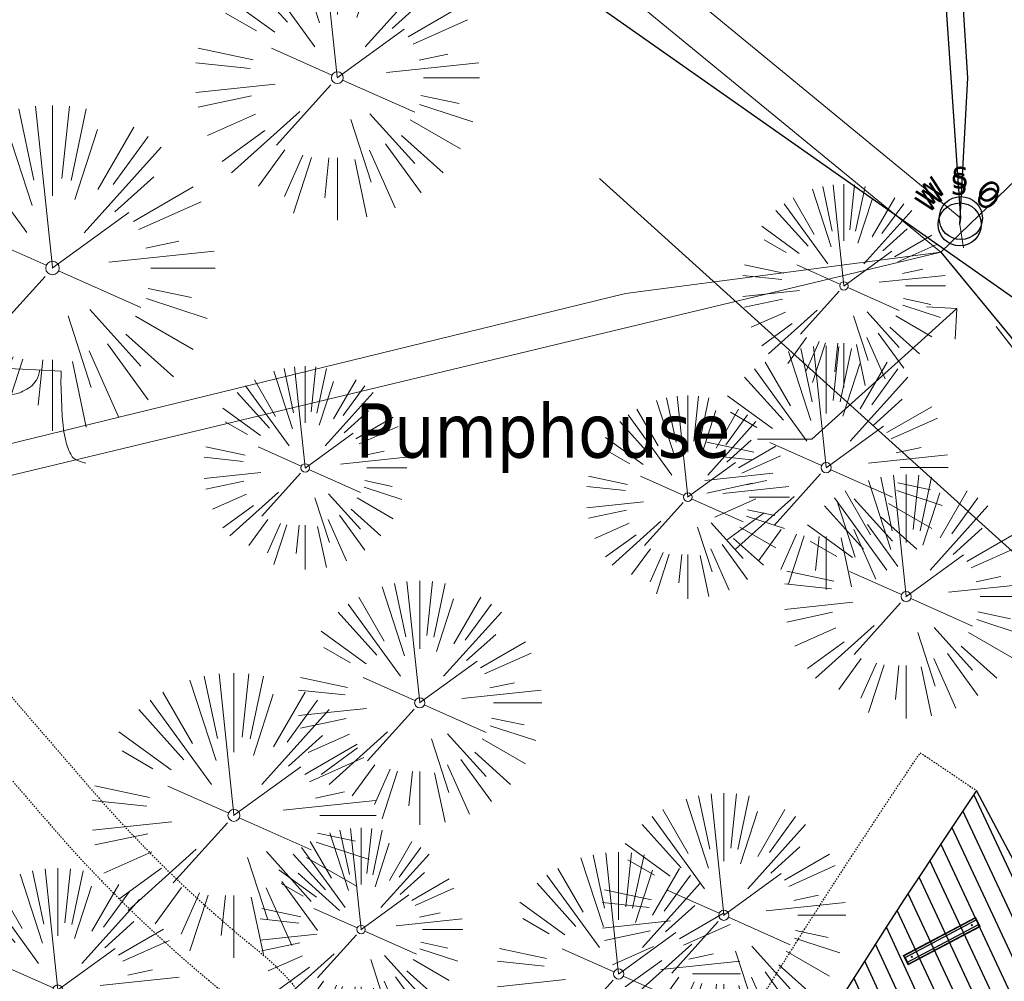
# Model space of a CAD drawing. Header units: feet. Extents: x 1134296 to 1140710, y 647902 to 649877.
# Tile 24 of 42: x 1134531 to 1134604, y 649078 to 649149. Entities that reach past the tile are written whole.
import ezdxf
from ezdxf import colors
from ezdxf.entities.mleader import LeaderData, LeaderLine
from ezdxf.enums import TextEntityAlignment as Align
from ezdxf.lldxf.tags import DXFTag
from ezdxf.math import Vec2, Vec3

# ---------------------------------------------------------------- set-up
doc = ezdxf.new("R2010")
doc.units = ezdxf.units.FT
doc.header["$MEASUREMENT"] = 0
for name, pattern in [('CENTER2', [1.125, 0.75, -0.125, 0.125, -0.125]), ('PHANTOM2', [1.25, 0.625, -0.125, 0.125, -0.125, 0.125, -0.125]), ('RAD', [0.13, 0.08, -0.05])]:
    doc.linetypes.add(name, pattern=pattern)
for name, color, linetype in [('C-PRKG-ASPH', 5, 'Continuous'), ('C-PRKG-WHEL-STOP', 5, 'Continuous'), ('C-ROAD-ASPHALT', 1, 'Continuous'), ('C-ROAD-CNTR', 1, 'CENTER2'), ('C-SWLK-GRVL', 5, 'RAD'), ('C-UTIL-ELEC-MEP', 7, 'UGE (.5x)'), ('C-UTIL-WATER-MEP', 7, 'WATER (.5x)'), ('G-TEXT-ST02', 2, 'Continuous'), ('G-XREF', 7, 'Continuous'), ('V-UTIL-WATR-STRC', 8, 'Continuous')]:
    doc.layers.add(name, color=color, linetype=linetype)
for name, color, linetype, lineweight in [('V-ANNO-TEXT', 8, 'Continuous', 13), ('V-SITE-VEGE', 8, 'Continuous', 18), ('V-UTIL-POWR-LINE-UNDR', 8, 'EXIST_PROP POWER UNDERGROUND LINE 1', 15), ('V-UTIL-WATR-LINE', 8, 'WATER', 15)]:
    doc.layers.add(name, color=color, linetype=linetype, lineweight=lineweight)
doc.styles.add('SEI-Dim & Leader', font='tahoma.ttf')
doc.styles.get("Standard").update_dxf_attribs({"font": 'arial.ttf'})
tags = doc.linetypes.add('EXIST_PROP POWER UNDERGROUND LINE 1', pattern='A,1.5,-0.2,["P-UG",Standard,S=0.08,R=0,X=-0.1,Y=-0.04],-0.3', length=2).pattern_tags.tags
tags[6] = DXFTag(74, 10)
tags = doc.linetypes.add('UGE (.5x)', pattern='A,0.75,-0.2,["UGE",Standard,S=0.08,R=0,X=-0.1,Y=-0.04],-0.2', length=1.15).pattern_tags.tags
tags[6] = DXFTag(74, 10)
tags = doc.linetypes.add('WATER', pattern='A,1.5,-0.2,["W",Standard,S=0.08,R=0,X=-0.1,Y=-0.04],-0.05', length=1.75).pattern_tags.tags
tags[6] = DXFTag(74, 10)
tags = doc.linetypes.add('WATER (.5x)', pattern='A,0.75,-0.2,["W",Standard,S=0.08,R=0,X=-0.1,Y=-0.04],-0.05', length=1).pattern_tags.tags
tags[6] = DXFTag(74, 10)

# ---------------------------------------------------------------- blocks, each defined once
blk = doc.blocks.new('V-UTIL-WATR-Water Shutoff')
blk.add_circle((0, 0), 0.03999999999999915)
at = {"style": 'SEI-Dim & Leader'}
blk.add_text('S', height=0.04, dxfattribs=at).set_placement((-0.001441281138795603, 0.05518861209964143), align=Align.CENTER)
for s, rotation, p in [('W', 45, (-0.04144128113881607, 0.03518861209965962)), ('O', 315, (0.03855871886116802, 0.03518861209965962))]:
    blk.add_text(s, height=0.04, rotation=rotation, dxfattribs=at).set_placement(p, align=Align.CENTER)
blk = doc.blocks.new('*U849', base_point=(1134600.703, 649134.02))
at = {"xscale": 39.73102651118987, "yscale": 39.73102651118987, "zscale": 39.73102651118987}
blk.add_blockref('V-UTIL-WATR-Water Shutoff', (1134600.703, 649134.02), dxfattribs=at)
blk = doc.blocks.new('*U850', base_point=(1134600.621, 649133.552))
at = {"xscale": 39.73102651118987, "yscale": 39.73102651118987, "zscale": 39.73102651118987}
blk.add_blockref('V-UTIL-WATR-Water Shutoff', (1134600.621, 649133.552), dxfattribs=at)
blk = doc.blocks.new('V-SITE-VEGE-Coniferious Tree 2')
at = {"color": 0, "linetype": 'ByBlock'}
for p, q in [((-0.0574950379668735, 0.2703678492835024), (-0.1039851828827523, 0.4890788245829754)), ((-0.0003172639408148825, 0.0025937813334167), (-0.05229705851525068, 0.4972664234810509)), ((-3.601054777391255e-05, 0.2219193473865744), (-3.601054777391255e-05, 0.5000060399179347)), ((0.02890183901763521, 0.2753366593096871), (0.05222503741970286, 0.4972664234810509)), ((0.0571938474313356, 0.2692740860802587), (0.1039131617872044, 0.4890788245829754)), ((-0.06264093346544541, 0.1926377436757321), (-0.1545378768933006, 0.4755369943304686)), ((-0.1460065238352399, 0.2528363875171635), (-0.2500390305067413, 0.4330260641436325)), ((0.06850648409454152, 0.2109817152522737), (0.1382469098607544, 0.425630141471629)), ((0.139142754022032, 0.2410654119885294), (0.2499670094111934, 0.4330260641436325)), ((-0.07913071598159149, 0.1088658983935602), (-0.2939353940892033, 0.4045257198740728)), ((0.1868724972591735, 0.2572635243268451), (0.2938633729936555, 0.4045257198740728)), ((-0.1756943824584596, 0.1950752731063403), (-0.3346129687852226, 0.3715878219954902)), ((0.09777767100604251, 0.108636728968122), (0.3345409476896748, 0.3715878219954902)), ((-0.2201011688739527, 0.1598873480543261), (-0.4045617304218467, 0.2938993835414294)), ((0.1919663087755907, 0.1728666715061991), (0.3115823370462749, 0.2805763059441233)), ((0.2487690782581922, 0.143647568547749), (0.4329900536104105, 0.2500030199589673)), ((-0.2844040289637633, 0.1641894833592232), (-0.393144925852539, 0.2269610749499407)), ((0.2658942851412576, 0.1183972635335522), (0.4567507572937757, 0.2033670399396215)), ((-0.0009318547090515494, -0.0006770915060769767), (0.2349564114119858, 0.1707208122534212)), ((-0.2961437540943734, 0.06292784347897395), (-0.4891148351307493, 0.1039491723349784)), ((-0.01992166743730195, 0.008854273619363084), (-0.2318825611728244, 0.1032199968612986)), ((0.2872695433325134, 0.06106323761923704), (0.3884790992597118, 0.08257391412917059)), ((-0.3060292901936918, 0.03215663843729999), (-0.4973024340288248, 0.05226104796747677)), ((0.173080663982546, 0.01818771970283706), (0.497230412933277, 0.05226104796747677)), ((0.3024988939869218, 0), (0.4999700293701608, 0)), ((-0.2182782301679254, -0.02292736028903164), (-0.4973024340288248, -0.05226104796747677)), ((-0.02300503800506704, -0.02554197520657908), (-0.2137781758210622, -0.2373882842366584)), ((0.01849546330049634, -0.008260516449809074), (0.2719985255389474, -0.1211160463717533)), ((-0.302185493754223, -0.0642195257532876), (-0.4891148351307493, -0.1039491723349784)), ((0.2936342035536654, -0.06241742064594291), (0.4274066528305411, -0.09084484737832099)), ((-0.1320480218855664, -0.1188660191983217), (-0.3716238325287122, -0.3345769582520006)), ((0.2891445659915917, -0.09395946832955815), (0.4755009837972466, -0.1545018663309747)), ((-0.2881436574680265, -0.1282723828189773), (-0.4568227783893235, -0.2033670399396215)), ((0.04781873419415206, -0.1473038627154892), (0.1192466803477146, -0.3671294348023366)), ((0.1143820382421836, -0.1271057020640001), (0.2718110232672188, -0.301920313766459)), ((0.2555295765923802, -0.1475434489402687), (0.4329900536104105, -0.2500030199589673)), ((-0.254528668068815, -0.1848980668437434), (-0.4045617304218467, -0.2938993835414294)), ((0.2253521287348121, -0.2029399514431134), (0.3715518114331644, -0.3345769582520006)), ((0.1688618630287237, -0.2324611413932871), (0.2938633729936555, -0.4045257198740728)), ((-0.1842986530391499, -0.2536176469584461), (-0.2766747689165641, -0.3807650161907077)), ((0.1131111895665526, -0.2541280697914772), (0.2033310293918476, -0.4567867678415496)), ((-0.1213812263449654, -0.2725449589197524), (-0.1855903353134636, -0.4167758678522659)), ((-0.09098502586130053, -0.2799408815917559), (-0.1545378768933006, -0.4755369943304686)), ((-0.02966136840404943, -0.2817638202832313), (-0.04434904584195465, -0.4216092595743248)), ((-3.601054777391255e-05, -0.2817638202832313), (-3.601054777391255e-05, -0.5000060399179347)), ((0.06104806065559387, -0.2873055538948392), (0.1039131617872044, -0.4890788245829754))]:
    blk.add_line(p, q, dxfattribs=at)
blk.add_circle((-3.601054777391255e-05, 0), 0.02083358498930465)
blk = doc.blocks.new('_Open90')
at = {"color": 0, "linetype": 'ByBlock', "lineweight": -2}
for p, q in [((-0.5, 0.5), (0, 0)), ((0, 0), (-1, 0)), ((0, 0), (-0.5, -0.5))]:
    blk.add_line(p, q, dxfattribs=at)
blk = doc.blocks.new('*U902', base_point=(1134600.703, 649134.02))
at = {"xscale": 39.73102651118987, "yscale": 39.73102651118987, "zscale": 39.73102651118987}
blk.add_blockref('V-UTIL-WATR-Water Shutoff', (1134600.703, 649134.02), dxfattribs=at)
blk = doc.blocks.new('*U903', base_point=(1134600.621, 649133.552))
at = {"xscale": 39.73102651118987, "yscale": 39.73102651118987, "zscale": 39.73102651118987}
blk.add_blockref('V-UTIL-WATR-Water Shutoff', (1134600.621, 649133.552), dxfattribs=at)
blk = doc.blocks.new('V-SITE-VEGE-Stump')
for points in [[(-0.07764030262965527, 0.1564565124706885, -0.02766804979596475), (-0.05341885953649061, 0.1633605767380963, -0.0679781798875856), (-0.04316680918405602, 0.1642506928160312), (0.008593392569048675, 0.1616126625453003), (0.05395851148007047, 0.1590945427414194)], [(-0.122905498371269, -0.01429599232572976, 0.05261256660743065), (-0.09863241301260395, 0.007697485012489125, 0.1061947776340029), (-0.09053039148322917, 0.02191696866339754, 0.04486152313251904), (-0.08374707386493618, 0.05273626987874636, 0.02007395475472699), (-0.07764030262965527, 0.1228815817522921, 0.01167487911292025), (-0.07732468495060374, 0.1363966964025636, 0.007866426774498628), (-0.07764030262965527, 0.1564565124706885)], [(0.01506844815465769, 0.161253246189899, -0.08286378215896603), (0.008147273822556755, 0.1419669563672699, -0.1113242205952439), (-0.002098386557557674, 0.130555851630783, -0.03931328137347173), (-0.01592715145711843, 0.1222882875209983, -0.04919659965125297), (-0.02797848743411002, 0.1177254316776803, -0.06600187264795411), (-0.0446681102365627, 0.1155126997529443, -0.07018691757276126), (-0.06035359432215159, 0.1177254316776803, -0.1148593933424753), (-0.06850904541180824, 0.1222766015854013, -0.0759377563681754), (-0.07734269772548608, 0.1331671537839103)], [(0.05395851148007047, 0.1590945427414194, 0.004334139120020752), (0.05376627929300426, 0.1369184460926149, 0.00834373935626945), (0.05395851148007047, 0.1253997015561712), (0.05605689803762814, 0.07623641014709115, 0.04625247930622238), (0.06241632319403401, 0.03170819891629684, 0.06962485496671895), (0.07334360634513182, 0.00381048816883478, 0.1497246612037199), (0.07941695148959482, -0.001975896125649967, 0.05852299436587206), (0.09922370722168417, -0.009139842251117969)]]:
    blk.add_lwpolyline(points, format="xyb")
blk = doc.blocks.new('Wheel_Stop')
for points in [[(-36, 6.75), (36, 6.75)], [(-36, -2.25), (-36, 6.75)], [(-35.625, 4.5), (-36, 6.75)], [(-35.625, 0), (-36, -2.25)], [(-35.955, 6.48), (35.955, 6.48)], [(-35.625, 4.5), (-35.625, 0)], [(-35.625, 4.5), (35.625, 4.5)], [(-35.625, 0), (35.625, 0)], [(35.625, 4.5), (36, 6.75)], [(35.625, 4.5), (35.625, 0)], [(35.625, 0), (36, -2.25)], [(36, -2.25), (36, 6.75)], [(-36, -2.25), (36, -2.25)], [(-35.955, -1.98), (35.955, -1.98)]]:
    blk.add_lwpolyline(points)
for centre in [(-30, 2.25), (30, 2.25)]:
    blk.add_circle(centre, 0.5)
blk = doc.blocks.new('C_PBASE-PACTOLA_02403811')
at = {"layer": 'C-ROAD-ASPHALT'}
for points in [[(1134916.811965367, 648653.2299950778), (1134952.321656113, 648718.215074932, 0.01915469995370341), (1134969.657277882, 648753.0477392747), (1135036.873309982, 648902.1641641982, 0.009218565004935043), (1135044.254367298, 648919.3790657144), (1135101.509820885, 649060.0203951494, 0.04927264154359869), (1135107.544114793, 649080.3791714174), (1135113.245677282, 649110.0761826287, 0.3025232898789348), (1135079.742163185, 649189.7952543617), (1135017.583038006, 649231.0012923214, 0.03670103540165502), (1134952.658282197, 649267.4907225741), (1134930.361796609, 649277.95101182, 0.265468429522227), (1134828.518541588, 649269.7547374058), (1134807.494103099, 649255.3935736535, 0.04164346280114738), (1134780.654611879, 649233.5777859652), (1134706.829601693, 649162.5981949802, 0.05765878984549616), (1134625.196538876, 649063.6602364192, -0.5722564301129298), (1134616.582948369, 649064.0343807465), (1134601.857481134, 649091.7855040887)], [(1134601.857481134, 649091.7855040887, 0.06474752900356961), (1134533.446357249, 648955.005204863, 0.06474752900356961)]]:
    blk.add_lwpolyline(points, format="xyb", dxfattribs=at)
at = {"layer": 'C-ROAD-CNTR', "flags": 128}
blk.add_lwpolyline([(1134682.815781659, 648422.2458494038), (1134669.21986276, 648425.8462855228, -0.1774687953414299), (1134620.150062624, 648460.1534391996), (1134616.502637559, 648465.3792168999, -0.1042089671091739), (1134576.197064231, 648560.2628234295), (1134558.554057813, 648650.0509356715, -0.01381007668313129), (1134553.979962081, 648677.2843639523), (1134544.902369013, 648742.2703875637, -0.09433329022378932), (1134550.434197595, 648854.3354307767), (1134558.997505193, 648889.7214101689, -0.1428635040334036), (1134712.374228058, 649156.8312964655), (1134786.199238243, 649227.8108874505, -0.04164346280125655), (1134812.006441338, 649248.7876063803), (1134833.030879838, 649263.1487701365, -0.2654684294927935), (1134926.96397912, 649270.7084407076), (1134949.260464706, 649260.2481514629, -0.03670103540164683), (1135013.162783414, 649224.3333579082), (1135075.321908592, 649183.1273199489, -0.3025232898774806), (1135105.389164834, 649111.5845632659), (1135099.687602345, 649081.8875520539, -0.04927264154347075), (1135094.100293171, 649063.036833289), (1135036.844839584, 648922.3955038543, -0.009218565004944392), (1135029.58001939, 648905.4517031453), (1134962.363987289, 648756.3352782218, -0.01915469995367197), (1134945.301367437, 648722.0511597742), (1134909.791676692, 648657.06607992, -0.111236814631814), (1134866.238656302, 648607.5744966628), (1134762.181369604, 648532.0907847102, 0.3229446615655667), (1134716.395894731, 648393.2215671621), (1134719.721086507, 648382.7059234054, -0.1714240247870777), (1134715.287797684, 648249.5554414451), (1134707.163513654, 648228.7837741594, -0.02272318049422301), (1134688.713657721, 648187.2766264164, 0.05045028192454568), (1134653.344169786, 648094.1277041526)], format="xyb", dxfattribs=at)
at = {"layer": 'C-SWLK-GRVL', "flags": 128}
for points in [[(1134482.93650839, 649115.0057125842, 0.2860719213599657), (1134486.068415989, 649114.4955943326, -0.3242747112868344), (1134524.910412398, 649105.345630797), (1134536.52631945, 649091.8938999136, 0.04491381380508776), (1134548.898274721, 649079.92753147, -0.3220469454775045), (1134554.785664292, 649058.5476908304, 0.441520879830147), (1134558.179472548, 649051.9832590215), (1134566.021082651, 649049.8797385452, 0.3433332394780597), (1134571.680299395, 649052.2681860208, -0.02077816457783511), (1134597.711378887, 649094.5801124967), (1134601.857481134, 649091.7855040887)], [(1134515.801917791, 648989.2004602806), (1134528.51809844, 648999.6742896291, -0.4142135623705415), (1134535.556339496, 648998.9937289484), (1134540.042125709, 648993.5475768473, -0.2768597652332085), (1134540.804653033, 648988.4614401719, 0.01548046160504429), (1134527.749382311, 648953.8208523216, -0.124350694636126), (1134521.070339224, 648943.5569414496), (1134506.572578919, 648930.1459899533, 0.03970333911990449), (1134501.197764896, 648924.3178464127), (1134494.136157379, 648915.3233278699, -0.3346006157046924), (1134482.502472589, 648912.2356799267), (1134448.93629179, 648925.8904717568, -0.4109328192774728), (1134443.399896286, 648938.8174027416), (1134444.835329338, 648942.4625679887, 0.2500295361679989), (1134442.677586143, 648961.1639925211, -0.1364820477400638), (1134439.167762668, 648971.2919705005), (1134436.920544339, 649007.3117520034, -0.1651222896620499), (1134453.759212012, 649069.3634849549), (1134474.286828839, 649099.8716937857, -0.494522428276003), (1134521.882953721, 649102.7313442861), (1134533.498860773, 649089.2796134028, 0.04491381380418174), (1134546.38631418, 649076.8146462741, -0.3543479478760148), (1134550.337651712, 649058.3434381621), (1134549.784071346, 649057.2545665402, -0.4060480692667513), (1134546.132100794, 649055.2149796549), (1134537.86765222, 649057.4319270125, -0.02700540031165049), (1134533.661234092, 649058.8076071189)]]:
    blk.add_lwpolyline(points, format="xyb", dxfattribs=at)
at = {"layer": 'C-UTIL-ELEC-MEP'}
blk.add_line((1134599.221251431, 649131.4978260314), (1134628.150992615, 649096.3567671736), dxfattribs=at)
at = {"layer": 'C-UTIL-WATER-MEP', "flags": 128}
blk.add_lwpolyline([(1134713.292159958, 648416.2441137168), (1134669.731849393, 648427.7796426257, -0.1774687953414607), (1134621.79009064, 648461.2981261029), (1134618.142665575, 648466.5239038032, -0.1042089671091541), (1134578.159536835, 648560.6484414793), (1134560.516530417, 648650.4365537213, -0.01381007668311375), (1134555.960731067, 648677.5610482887), (1134546.883138, 648742.5470719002, -0.09433329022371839), (1134552.378087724, 648853.8650148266), (1134560.941395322, 648889.2509942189, -0.1428635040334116), (1134713.760384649, 649155.3895718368), (1134787.585394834, 649226.3691628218, -0.04164346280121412), (1134813.134525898, 649247.1361145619), (1134834.158964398, 649261.4972783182, -0.2654684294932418), (1134926.114524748, 649268.8977979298), (1134948.411010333, 649258.437508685, -0.03670103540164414), (1135012.057719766, 649222.6663743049), (1135074.216844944, 649181.4603363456, -0.302523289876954), (1135103.425036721, 649111.961658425), (1135097.723474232, 649082.264647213, -0.04927264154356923), (1135092.247911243, 649063.7909428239), (1135034.992457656, 648923.1496133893, -0.009218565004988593), (1135027.756696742, 648906.273587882), (1134960.540664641, 648757.1571629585, -0.01915469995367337), (1134943.546295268, 648723.0101809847), (1134908.036604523, 648658.0251011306, -0.1112368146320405), (1134865.064291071, 648609.1934056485), (1134761.007004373, 648533.7096936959, 0.1574684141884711), (1134714.965670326, 648470.6755079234, 0.1574684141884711)], format="xyb", dxfattribs=at)
for points in [[(1134641.088550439, 649102.4752657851), (1134508.438958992, 649195.6553505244)], [(1134623.84707788, 649091.9588507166), (1134574.039032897, 649136.9381355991)]]:
    blk.add_lwpolyline(points, dxfattribs=at)
at = {"layer": 'C-PRKG-WHEL-STOP', "xscale": 0.08333333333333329, "yscale": 0.08333333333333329, "zscale": 0.08333333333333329, "rotation": 27.95158346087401}
blk.add_blockref('Wheel_Stop', (1134599.39061515, 649080.5201181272), dxfattribs=at)
blk = doc.blocks.new('C_PHTCH-PACTOLA_02403811')
at = {"layer": 'C-PRKG-ASPH'}
h = blk.add_hatch(dxfattribs=at)
h.set_pattern_fill('ANSI31', color=256, scale=10, angle=70)
h.set_pattern_definition([(115, (0, 0), (-1.132884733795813, -0.5282728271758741), [])])
edge = h.paths.add_edge_path(flags=16)
edge.add_arc((1135093.567290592, 648760.3570235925), 541.9999999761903, 143.5703577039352, 153.2664360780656, ccw=False)
edge.add_arc((1135093.567290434, 648760.3570237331), 541.9999997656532, 133.8742793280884, 143.5703577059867, ccw=False)
edge.add_line((1134717.918854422, 649151.0643979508), (1134791.743864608, 649222.0439889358))
edge.add_arc((1134924.814897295, 649083.6384245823), 191.9999999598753, 124.33581191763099, 133.8742793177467, ccw=False)
edge.add_line((1134816.518779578, 649242.1816391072), (1134837.543218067, 649256.5428028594))
edge.add_arc((1134886.614896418, 649184.7029087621), 87.00000000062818, 64.86660358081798, 124.33581191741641, ccw=False)
edge.add_line((1134923.566161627, 649263.4658695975), (1134945.862647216, 649253.0055803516))
edge.add_arc((1134736.896871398, 648807.5874571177), 491.9999999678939, 56.45911934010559, 64.86660355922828, ccw=False)
edge.add_line((1135008.742528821, 649217.6654234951), (1135070.901654, 649176.4593855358))
edge.add_arc((1135036.644680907, 649124.7828938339), 62.00000000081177, -10.868034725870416, 56.45911933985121, ccw=False)
edge.add_line((1135097.532652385, 649113.0929439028), (1135091.831089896, 649083.3959326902))
edge.add_arc((1135001.481196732, 649100.7423100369), 92.00000001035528, 337.8486329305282, 349.13196525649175, ccw=False)
edge.add_line((1135086.690765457, 649066.0532714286), (1135029.43531187, 648925.4119419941))
edge.add_arc((1134573.749357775, 649110.9228871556), 491.9999995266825, 335.73595333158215, 337.84863296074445, ccw=False)
edge.add_line((1135022.286728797, 648908.7392420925), (1134970.105907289, 648792.9779079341))
edge.add_line((1134970.105907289, 648792.9779079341), (1134955.070696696, 648759.622817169))
edge.add_arc((1134506.533324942, 648961.8064625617), 492.0000003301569, 331.3465562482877, 335.7359533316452, ccw=False)
edge.add_line((1134938.281078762, 648725.8872446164), (1134902.771388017, 648660.9021647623))
edge.add_arc((1134778.161263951, 648728.9926705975), 142.0000000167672, 305.95733191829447, 331.34655630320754, ccw=False)
edge.add_line((1134861.541195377, 648614.0501326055), (1134757.483908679, 648538.5664206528))
edge.add_arc((1134835.579196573, 648430.9089730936), 133.0000000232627, 125.9573319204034, 166.4171722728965)
edge.add_arc((1134672.277915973, 648470.363906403), 35.00000000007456, 244.10855969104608, 346.41717227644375, ccw=False)
edge.add_arc((1134691.461854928, 648509.9128519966), 78.95614352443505, 214.9055155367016, 244.1168481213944, ccw=False)
edge.add_line((1134626.710174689, 648464.732186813), (1134623.062749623, 648469.9579645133))
edge.add_arc((1134821.506139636, 648608.4650796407), 241.9999999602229, 191.1167612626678, 214.9138039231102, ccw=False)
edge.add_line((1134584.046954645, 648561.8052956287), (1134566.403948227, 648651.5934078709))
edge.add_arc((1135049.172208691, 648746.4554480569), 491.9999999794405, 187.9519260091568, 191.1167612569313, ccw=False)
edge.add_line((1134561.903038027, 648678.391101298), (1134552.825444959, 648743.3771249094))
edge.add_arc((1134842.017716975, 648783.7730382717), 292.0000000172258, 166.3961174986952, 187.9519260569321, ccw=False)
edge.add_line((1134558.209758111, 648852.4537669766), (1134566.77306571, 648887.8397463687))
edge.add_arc((1135093.567290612, 648760.357023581), 542.0000000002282, 158.0478401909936, 166.396117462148, ccw=False)
edge.add_arc((1135093.567290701, 648760.357023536), 542.0000000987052, 153.2664360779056, 158.0478401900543, ccw=False)
edge = h.paths.add_edge_path()
edge.add_line((1134664.934415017, 648091.0186503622), (1134641.753924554, 648097.236757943))
edge.add_arc((1135131.441785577, 647965.8792352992), 506.9999999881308, 154.1154939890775, 164.9840567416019, ccw=False)
edge.add_arc((1135131.44177555, 647965.8792402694), 506.9999887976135, 153.4314984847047, 154.115493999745, ccw=False)
edge.add_arc((1134241.513528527, 648410.9103548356), 488.0000000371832, 333.4314984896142, 338.6383717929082)
edge.add_line((1134695.987914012, 648233.1548120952), (1134704.112198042, 648253.9264793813))
edge.add_arc((1134529.027803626, 648322.4060737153), 188.0000000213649, 338.6383717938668, 377.1954705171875)
edge.add_arc((1134651.306425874, 648360.2470375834), 60.00000000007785, 17.1954705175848, 74.97265706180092)
edge.add_line((1134666.863224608, 648418.1951696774), (1134661.500576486, 648419.8056636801))
edge.add_arc((1134691.489318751, 648509.9450223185), 94.99699278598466, 223.9418846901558, 251.5980721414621, ccw=False)
edge.add_arc((1134691.535842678, 648509.9839590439), 95.05751145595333, 214.9165962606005, 223.9393241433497, ccw=False)
edge.add_line((1134613.590003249, 648455.5746160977), (1134609.942525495, 648460.8004692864))
edge.add_arc((1134821.506139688, 648608.4650796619), 258.0000000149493, 191.1167612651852, 214.9138039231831, ccw=False)
edge.add_line((1134568.347173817, 648558.7203512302), (1134550.704167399, 648648.5084634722))
edge.add_arc((1135049.172208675, 648746.4554480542), 507.9999999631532, 187.9519260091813, 191.1167612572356, ccw=False)
edge.add_line((1134546.056886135, 648676.177626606), (1134536.979293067, 648741.163650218))
edge.add_arc((1134842.01771694, 648783.7730382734), 307.9999999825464, 166.3961174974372, 187.9519260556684, ccw=False)
edge.add_line((1134542.658637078, 648856.2170945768), (1134551.221944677, 648891.6030739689))
edge.add_arc((1135093.567290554, 648760.3570237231), 557.9999999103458, 163.9213237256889, 166.3961174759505, ccw=False)
edge.add_arc((1134538.177323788, 648920.4382053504), 19.99999999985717, 343.9213237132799, 402.7699397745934)
edge.add_line((1134552.859048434, 648934.0193305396), (1134533.446357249, 648955.005204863))
edge.add_arc((1135093.567290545, 648760.3570234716), 592.9783928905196, 146.0187423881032, 160.8370986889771, ccw=False)
edge.add_line((1134601.857481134, 649091.7855040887), (1134616.582948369, 649064.0343807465))
edge.add_arc((1134620.999668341, 649066.3780071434), 5.000000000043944, 207.9515834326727, 327.0740857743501)
edge.add_arc((1135093.567290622, 648760.3570235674), 558.0000000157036, 133.8742793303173, 147.0740857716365, ccw=False)
edge.add_line((1134706.829601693, 649162.5981949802), (1134780.654611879, 649233.5777859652))
edge.add_arc((1134924.814897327, 649083.6384245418), 208.0000000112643, 124.3358119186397, 133.8742793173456, ccw=False)
edge.add_line((1134807.494103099, 649255.3935736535), (1134828.518541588, 649269.7547374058))
edge.add_arc((1134886.614896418, 649184.7029087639), 102.9999999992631, 64.86660357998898, 124.33581191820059, ccw=False)
edge.add_line((1134930.361796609, 649277.9510118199), (1134952.658282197, 649267.4907225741))
edge.add_arc((1134736.896871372, 648807.5874570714), 508.0000000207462, 56.4591193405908, 64.86660355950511, ccw=False)
edge.add_line((1135017.583038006, 649231.0012923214), (1135079.742163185, 649189.7952543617))
edge.add_arc((1135036.644680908, 649124.782893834), 77.99999999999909, -10.868034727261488, 56.45911934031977, ccw=False)
edge.add_line((1135113.245677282, 649110.0761826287), (1135107.544114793, 649080.3791714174))
edge.add_arc((1135001.481196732, 649100.7423100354), 108.0000000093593, 337.84863293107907, 349.131965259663, ccw=False)
edge.add_line((1135101.509820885, 649060.0203951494), (1135044.254367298, 648919.3790657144))
edge.add_arc((1134573.749357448, 649110.9228872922), 507.9999998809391, 335.7359533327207, 337.84863295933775, ccw=False)
edge.add_line((1135036.873309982, 648902.1641641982), (1134969.657277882, 648753.0477392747))
edge.add_arc((1134506.53332524, 648961.8064624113), 507.9999999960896, 331.346556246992, 335.73595333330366, ccw=False)
edge.add_line((1134952.321656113, 648718.215074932), (1134916.811965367, 648653.2299950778))
edge.add_arc((1134778.161263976, 648728.9926705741), 157.9999999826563, 305.9573319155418, 331.3465563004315, ccw=False)
edge.add_line((1134870.936117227, 648601.0988607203), (1134766.878830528, 648525.6151487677))
edge.add_arc((1134835.579196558, 648430.9089731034), 117.0000000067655, 125.9573319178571, 162.264860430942)
edge.add_arc((1134752.713885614, 648457.4106757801), 29.99999999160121, 162.264860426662, 196.8024120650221)
edge.add_arc((1134835.579196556, 648430.9089731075), 113.0000000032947, 170.9217318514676, 197.5476736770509)
edge.add_line((1134727.837491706, 648396.8395581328), (1134731.162683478, 648386.3239143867))
edge.add_arc((1134529.027802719, 648322.4060734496), 212.0000009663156, 11.340079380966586, 17.54767372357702, ccw=False)
edge.add_arc((1134529.055568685, 648322.403813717), 211.9732215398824, -20.64909134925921, 11.342153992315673, ccw=False)
edge.add_arc((1134759.869013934, 648235.3149369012), 34.72371615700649, 159.1871917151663, 239.4135572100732)
edge.add_line((1134742.200276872, 648205.422593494), (1134709.513, 648185.696))
edge.add_line((1134709.513, 648185.696), (1134698.996135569, 648181.0065459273))
edge.add_arc((1135131.441785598, 647965.8792352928), 483.0000000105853, 153.5511843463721, 164.9840567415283)
blk = doc.blocks.new('C_XBASE-PACTOLA_02403811')
at = {"layer": 'V-UTIL-POWR-LINE-UNDR', "flags": 128}
for points in [[(1134480.127728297, 648231.4910384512), (1134494.996471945, 648496.1691917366), (1134496.354631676, 648566.44434151), (1134464.634199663, 648641.5326281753), (1134459.677329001, 648691.5978201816), (1134473.792826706, 648747.2770438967), (1134487.668805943, 648772.8760612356), (1134492.621603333, 648802.5716343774), (1134496.091176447, 648841.0190152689), (1134500.796308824, 648860.3211453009), (1134494.587384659, 648928.3795930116), (1134495.610681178, 649027.1179445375), (1134495.955, 649106.737), (1134599.221251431, 649131.4978260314), (1134637.553107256, 649168.5421751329), (1134656.340245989, 649214.8847448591), (1134694.635392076, 649279.0850905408), (1134746.477990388, 649319.7325033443), (1134803.106029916, 649342.8457422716), (1134848.624546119, 649349.4784079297), (1134877.799434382, 649337.8966334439), (1134908.972639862, 649315.1325047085), (1134965.723883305, 649315.5318607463), (1135021.655, 649297.834), (1135074.570971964, 649267.2988659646), (1135109.814885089, 649210.9488559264), (1135119.855903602, 649164.3586520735), (1135144.601334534, 649102.1495441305)], [(1134520.710838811, 649195.8820355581), (1134599.221251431, 649131.4978260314)], [(1134492.850503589, 649108.173474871), (1134575.969755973, 649128.4657203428), (1134599.221251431, 649131.4978260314)]]:
    blk.add_lwpolyline(points, dxfattribs=at)
at = {"layer": 'V-UTIL-WATR-LINE', "flags": 128}
blk.add_lwpolyline([(1134520.625, 649199.886), (1134600.703, 649134.02), (1134600.621, 649133.552), (1134600.902, 649131.8284999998)], dxfattribs=at)
at = {"layer": 'V-UTIL-WATR-LINE', "ltscale": 0.75, "flags": 128}
blk.add_lwpolyline([(1134856.596804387, 648010.0958850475), (1134824.586161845, 648169.4010616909), (1134824.397491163, 648170.4507932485), (1134715.215787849, 648724.6782185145), (1134627.692539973, 649042.7114006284), (1134623.097313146, 649060.4911384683), (1134614.185837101, 649111.8569618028), (1134603.321415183, 649126.0128183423)], dxfattribs=at)
at = {"layer": 'V-UTIL-WATR-LINE', "linetype": 'PHANTOM2', "ltscale": 0.75, "flags": 128}
blk.add_lwpolyline([(1134856.596804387, 648010.0958850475), (1134824.586161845, 648169.4010616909), (1134824.397491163, 648170.4507932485), (1134715.215787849, 648724.6782185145), (1134627.692539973, 649042.7114006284), (1134623.097313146, 649060.4911384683), (1134614.185837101, 649111.8569618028), (1134603.321415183, 649126.0128183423)], dxfattribs=at)
at = {"layer": 'V-UTIL-WATR-STRC', "flags": 128}
for points in [[(1134600.621, 649133.552), (1134601.216189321, 649144.364343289), (1134598.941536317, 649180.7329551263)], [(1134600.703, 649134.02), (1134597.512007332, 649180.5598104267)]]:
    blk.add_lwpolyline(points, dxfattribs=at)
at = {"layer": 'V-SITE-VEGE'}
for name, p, xscale, yscale, zscale in [('V-SITE-VEGE-Coniferious Tree 2', (1134554.7, 649144.378), 20.99974632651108, 20.99974632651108, 20.99974632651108), ('V-SITE-VEGE-Coniferious Tree 2', (1134592.078, 649129.013), 14.99981880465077, 14.99981880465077, 14.99981880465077), ('V-SITE-VEGE-Coniferious Tree 2', (1134590.772, 649115.608), 17.99978256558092, 17.99978256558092, 17.99978256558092), ('V-SITE-VEGE-Stump', (1134532.139, 649116.313), 40.31522404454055, 40.31522404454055, 40.31522404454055), ('V-SITE-VEGE-Coniferious Tree 2', (1134552.329, 649115.587), 14.99981880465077, 14.99981880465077, 14.99981880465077), ('V-SITE-VEGE-Coniferious Tree 2', (1134580.557, 649113.432), 14.99981880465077, 14.99981880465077, 14.99981880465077), ('V-SITE-VEGE-Coniferious Tree 2', (1134596.673, 649106.092), 17.99978256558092, 17.99978256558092, 17.99978256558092), ('V-SITE-VEGE-Coniferious Tree 2', (1134560.778, 649098.259), 17.99978256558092, 17.99978256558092, 17.99978256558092), ('V-SITE-VEGE-Coniferious Tree 2', (1134547.065, 649089.952), 20.99974632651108, 20.99974632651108, 20.99974632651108), ('V-SITE-VEGE-Coniferious Tree 2', (1134583.22, 649082.584), 17.99978256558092, 17.99978256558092, 17.99978256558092), ('V-SITE-VEGE-Coniferious Tree 2', (1134556.451, 649081.526), 14.99981880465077, 14.99981880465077, 14.99981880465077), ('V-SITE-VEGE-Coniferious Tree 2', (1134575.456, 649078.252), 17.99978256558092, 17.99978256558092, 17.99978256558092), ('V-SITE-VEGE-Coniferious Tree 2', (1134534.077, 649077.065), 17.99978256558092, 17.99978256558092, 17.99978256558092)]:
    blk.add_blockref(name, p, dxfattribs=dict(at, xscale=xscale, yscale=yscale, zscale=zscale))
at = {"layer": 'V-SITE-VEGE', "xscale": 23.99971008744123, "yscale": 23.99971008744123, "zscale": 23.99971008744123, "rotation": 8.537736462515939e-07}
blk.add_blockref('V-SITE-VEGE-Coniferious Tree 2', (1134533.68, 649130.333), dxfattribs=at)
at = {"layer": 'V-UTIL-WATR-STRC'}
for name, p in [('*U850', (1134600.621, 649133.552)), ('*U903', (1134600.621, 649133.552)), ('*U849', (1134600.703, 649134.02)), ('*U902', (1134600.703, 649134.02))]:
    blk.add_blockref(name, p, dxfattribs=at)
at = {"layer": 'V-UTIL-WATR-STRC', "xscale": 39.73102651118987, "yscale": 39.73102651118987, "zscale": 39.73102651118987}
for p in [(1134600.621, 649133.552), (1134600.703, 649134.02)]:
    blk.add_blockref('V-UTIL-WATR-Water Shutoff', p, dxfattribs=at)
at = {"layer": 'V-ANNO-TEXT'}
ml = blk.add_multileader_mtext('Standard', dxfattribs=at)
ml.set_content('Pumphouse', color=256, style='SEI-Dim & Leader')
ml.set_leader_properties(color=256, linetype='ByLayer', lineweight=-1)
ml.set_arrow_properties(name='OPEN90')
ml.build(insert=Vec2(0, 0))
ml.multileader.update_dxf_attribs({"text_left_attachment_type": 2, "text_right_attachment_type": 2, "dogleg_length": 0.1, "arrow_head_size": 3.2, "scale": 40})
ctx = ml.context
ctx.base_point, ctx.scale, ctx.arrow_head_size, ctx.plane_origin = Vec3(1134554.011436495, 649117.7095695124), 40, 3.2, Vec3(1134600.417, 649127.3419999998)
ctx.left_attachment, ctx.right_attachment, ctx.text_align_type = 2, 2, 2
notes = []
notes.append((ctx, [(0, (1, 1, 0), (1134589.697131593, 649117.7095695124), (-1, 0), 4, [(0, [(1134600.417, 649127.3419999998)], 0, [])])]))
ctx.mtext.insert, ctx.mtext.alignment, ctx.mtext.flow_direction = Vec3(1134583.697131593, 649120.3529543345), 3, 5
for ctx, leaders in notes:
    for number, flags, end, landing, length, lines in leaders:
        leader = LeaderData()
        leader.index, (leader.has_last_leader_line, leader.has_dogleg_vector, leader.attachment_direction) = number, flags
        leader.last_leader_point, leader.dogleg_vector, leader.dogleg_length = Vec3(end), Vec3(landing), length
        for number, points, colour, breaks in lines:
            line = LeaderLine()
            line.index, line.vertices, line.color, line.breaks = number, Vec3.list(points), colors.encode_raw_color(colour), breaks
            leader.lines.append(line)
        ctx.leaders.append(leader)

msp = doc.modelspace()

# ---------------------------------------------------------------- block references
at = {"layer": 'G-TEXT-ST02'}
msp.add_blockref('C_PHTCH-PACTOLA_02403811', (0, 0), dxfattribs=at)

# ---------------------------------------------------------------- next in the draw order: block references
at = {"layer": 'G-XREF'}
msp.add_blockref('C_XBASE-PACTOLA_02403811', (0, 0), dxfattribs=at)

# ---------------------------------------------------------------- next in the draw order: block references
msp.add_blockref('C_PBASE-PACTOLA_02403811', (0, 0), dxfattribs=at)

doc.saveas('drawing.dxf')
